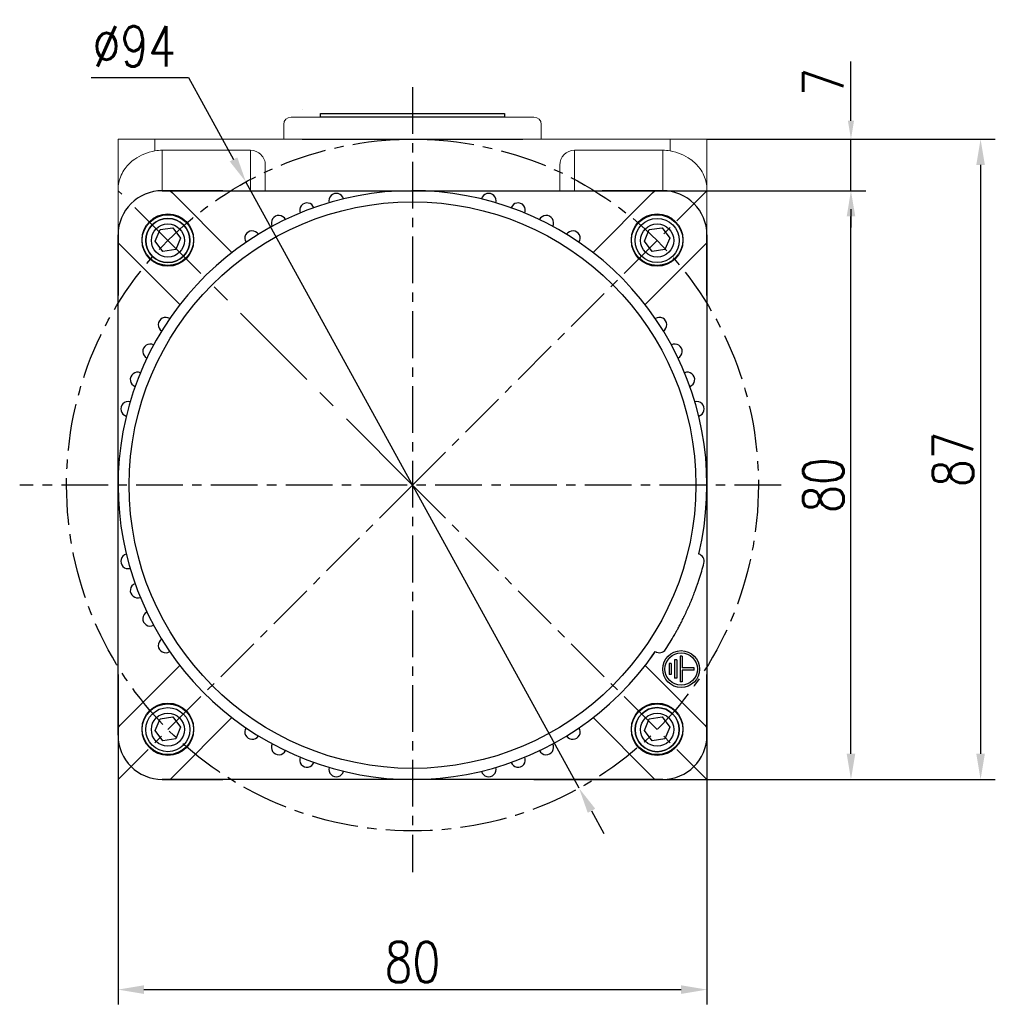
# Model space of a CAD drawing. Header units: inches. Extents: x -753 to 5070, y -3075 to 1581.
# Tile 141 of 178: x 3963 to 4096, y 364 to 498. Entities that reach past the tile are written whole.
import ezdxf

# ---------------------------------------------------------------- set-up
doc = ezdxf.new("R2010")
doc.units = ezdxf.units.IN
doc.header["$LTSCALE"] = 10
doc.header["$MEASUREMENT"] = 0
doc.linetypes.add('CENTER', pattern=[10.16, 6.35, -1.27, 1.27, -1.27])
for name, color, linetype in [('1轮廓实线层', 7, 'Continuous'), ('3中心线层', 1, 'CENTER'), ('7标注层', 4, 'Continuous')]:
    doc.layers.add(name, color=color, linetype=linetype)
doc.styles.add('TH_GBDIM', font='romans.shx', dxfattribs={"width": 0.8, "bigfont": 'gbcbig.shx'})
doc.dimstyles.new('TH_GBDIM', dxfattribs={"dimtxt": 3.5, "dimasz": 2.5, "dimexe": 2, "dimexo": 0, "dimgap": 1, "dimtad": 1, "dimdec": 4, "dimdsep": 46, "dimtxsty": 'TH_GBDIM', "dimcen": 0.09, "dimclrd": 4, "dimclre": 4, "dimclrt": 3, "dimadec": 0, "dimazin": 0, "dimtfac": 1, "dimtdec": 4, "dimtmove": 0, "dimatfit": 3, "dimfxl": 1, "dimtzin": 0, "dimarcsym": 0})

# ---------------------------------------------------------------- blocks, each defined once
blk = doc.blocks.new('*D28')
at = {"layer": '7标注层', "color": 4, "lineweight": -2, "transparency": 16777216}
for p, q in [((4046.71, 474.69), (4078.4, 474.69)), ((4076.4, 398.19), (4076.4, 471.19)), ((4056.83, 394.69), (4078.4, 394.69))]:
    blk.add_line(p, q, dxfattribs=at)
at = {"layer": '7标注层', "color": 4, "transparency": 16777216}
for points in [[(4075.82, 471.19), (4076.99, 471.19), (4076.4, 474.69)], [(4075.82, 398.19), (4076.99, 398.19), (4076.4, 394.69)]]:
    blk.add_solid(points, dxfattribs=at)
at = {"layer": 'Defpoints', "color": 0, "transparency": 16777216}
for p in [(4046.71, 474.69), (4076.4, 474.69), (4056.83, 394.69)]:
    blk.add_point(p, dxfattribs=at)
at = {"layer": '7标注层', "color": 3, "transparency": 16777216, "insert": (4072.65, 434.69), "char_height": 5.5, "attachment_point": 5, "rotation": 90, "style": 'TH_GBDIM'}
blk.add_mtext('{80}{}{}', dxfattribs=at)
blk = doc.blocks.new('*D29')
at = {"layer": '7标注层', "color": 4, "lineweight": -2, "transparency": 16777216}
for p, q in [((4076.4, 484.19), (4076.4, 492.25)), ((4056.83, 481.69), (4078.4, 481.69)), ((4076.4, 474.69), (4076.4, 481.69)), ((4058.39, 474.69), (4078.4, 474.69)), ((4076.4, 472.19), (4076.4, 469.69))]:
    blk.add_line(p, q, dxfattribs=at)
at = {"layer": '7标注层', "color": 4, "transparency": 16777216}
for points in [[(4075.99, 484.19), (4076.82, 484.19), (4076.4, 481.69)], [(4075.99, 472.19), (4076.82, 472.19), (4076.4, 474.69)]]:
    blk.add_solid(points, dxfattribs=at)
at = {"layer": 'Defpoints', "color": 0, "transparency": 16777216}
for p in [(4056.83, 481.69), (4076.4, 481.69), (4058.39, 474.69)]:
    blk.add_point(p, dxfattribs=at)
at = {"layer": '7标注层', "color": 3, "transparency": 16777216, "insert": (4072.65, 489.47), "char_height": 5.5, "attachment_point": 5, "rotation": 90, "style": 'TH_GBDIM'}
blk.add_mtext('{7}{}{}', dxfattribs=at)
blk = doc.blocks.new('*D30')
at = {"layer": '7标注层', "color": 4, "lineweight": -2, "transparency": 16777216}
for p, q in [((3973.17, 490.07), (3986.4, 490.07)), ((3986.4, 490.07), (3992.51, 478.95)), ((4039.46, 393.5), (3994.2, 475.88)), ((4041.15, 390.43), (4042.83, 387.36))]:
    blk.add_line(p, q, dxfattribs=at)
at = {"layer": '7标注层', "color": 4, "transparency": 16777216}
for points in [[(3993.03, 479.23), (3992, 478.67), (3994.2, 475.88)], [(4041.66, 390.71), (4040.64, 390.15), (4039.46, 393.5)]]:
    blk.add_solid(points, dxfattribs=at)
at = {"layer": 'Defpoints', "color": 0, "transparency": 16777216}
for p in [(3994.2, 475.88), (4039.46, 393.5)]:
    blk.add_point(p, dxfattribs=at)
at = {"layer": '7标注层', "color": 3, "transparency": 16777216, "insert": (3979.04, 494.32), "char_height": 5.5, "attachment_point": 5, "style": 'TH_GBDIM'}
blk.add_mtext('{∅94}{}{}', dxfattribs=at)
blk = doc.blocks.new('*D31')
at = {"layer": '7标注层', "color": 4, "lineweight": -2, "transparency": 16777216}
for p, q in [((4056.83, 481.69), (4096.01, 481.69)), ((4094.01, 478.19), (4094.01, 398.19)), ((4033.3, 394.69), (4096.01, 394.69))]:
    blk.add_line(p, q, dxfattribs=at)
at = {"layer": '7标注层', "color": 4, "transparency": 16777216}
for points in [[(4093.43, 478.19), (4094.6, 478.19), (4094.01, 481.69)], [(4093.43, 398.19), (4094.6, 398.19), (4094.01, 394.69)]]:
    blk.add_solid(points, dxfattribs=at)
at = {"layer": 'Defpoints', "color": 0, "transparency": 16777216}
for p in [(4056.83, 481.69), (4033.3, 394.69), (4094.01, 394.69)]:
    blk.add_point(p, dxfattribs=at)
at = {"layer": '7标注层', "color": 3, "transparency": 16777216, "insert": (4090.26, 438.19), "char_height": 5.5, "attachment_point": 5, "rotation": 90, "style": 'TH_GBDIM'}
blk.add_mtext('{87}{}{}', dxfattribs=at)
blk = doc.blocks.new('*D184')
at = {"layer": '7标注层', "color": 4, "lineweight": -2, "transparency": 16777216}
for p, q in [((3976.83, 401.76), (3976.83, 364.13)), ((4056.83, 401.76), (4056.83, 364.13)), ((3980.33, 366.13), (4053.33, 366.13))]:
    blk.add_line(p, q, dxfattribs=at)
at = {"layer": '7标注层', "color": 4, "transparency": 16777216}
for points in [[(3980.33, 366.72), (3980.33, 365.55), (3976.83, 366.13)], [(4053.33, 366.72), (4053.33, 365.55), (4056.83, 366.13)]]:
    blk.add_solid(points, dxfattribs=at)
at = {"layer": 'Defpoints', "color": 0, "transparency": 16777216}
for p in [(3976.83, 401.76), (4056.83, 401.76), (4056.83, 366.13)]:
    blk.add_point(p, dxfattribs=at)
at = {"layer": '7标注层', "color": 3, "transparency": 16777216, "insert": (4016.83, 369.88), "char_height": 5.5, "attachment_point": 5, "style": 'TH_GBDIM'}
blk.add_mtext('80', dxfattribs=at)

msp = doc.modelspace()

# ---------------------------------------------------------------- linework, layer by layer
for p, q in [((3991.082, 474.691), (3982.832, 474.691)), ((3991.082, 474.691), (3999.229, 474.691)), ((3999.229, 474.691), (4042.581, 474.691)), ((4050.831, 474.691), (4042.581, 474.691)), ((3982.538, 469.402), (3984.268, 469.658)), ((3984.268, 469.658), (3985.309, 468.252)), ((4049.005, 469.402), (4050.735, 469.658)), ((4050.735, 469.658), (4051.776, 468.252)), ((3976.832, 468.691), (3976.832, 460.441)), ((3981.887, 467.831), (3982.538, 469.402)), ((4048.354, 467.831), (4049.005, 469.402)), ((4056.831, 460.441), (4056.831, 468.691)), ((3982.927, 466.425), (3981.887, 467.831)), ((3985.309, 468.252), (3984.658, 466.682)), ((4049.395, 466.425), (4048.354, 467.831)), ((4051.776, 468.252), (4051.125, 466.682)), ((3984.658, 466.682), (3982.927, 466.425)), ((4051.125, 466.682), (4049.395, 466.425)), ((4056.831, 460.441), (4056.831, 452.293)), ((3976.832, 408.941), (3976.832, 400.691)), ((4056.831, 400.691), (4056.831, 408.941)), ((3981.887, 401.364), (3982.538, 402.934)), ((3982.538, 402.934), (3984.268, 403.191)), ((3984.268, 403.191), (3985.309, 401.785)), ((4048.354, 401.364), (4049.005, 402.934)), ((4049.005, 402.934), (4050.735, 403.191)), ((4050.735, 403.191), (4051.776, 401.785)), ((3985.309, 401.785), (3984.658, 400.215)), ((4051.776, 401.785), (4051.125, 400.215)), ((3982.927, 399.958), (3981.887, 401.364)), ((3984.658, 400.215), (3982.927, 399.958)), ((4049.395, 399.958), (4048.354, 401.364)), ((4051.125, 400.215), (4049.395, 399.958)), ((3982.832, 394.691), (3991.082, 394.691)), ((4042.581, 394.691), (4050.831, 394.691))]:
    msp.add_line(p, q)
for centre, radius in [((3983.598, 468.042), 3.5), ((4050.065, 468.042), 3.5), ((3983.598, 467.925), 2.25), ((4050.065, 467.925), 3), ((4050.065, 467.925), 2.25), ((3983.598, 401.574), 3.5), ((3983.598, 401.457), 3), ((4050.065, 401.574), 3.5), ((3983.598, 401.457), 2.25), ((4050.065, 401.457), 2.25)]:
    msp.add_circle(centre, radius)
at = {"extrusion": (0, 0, -1)}
for centre in [(-3983.598, 467.925), (-4050.065, 401.457)]:
    msp.add_circle(centre, 3, dxfattribs=at)
for centre, start, end in [((3982.832, 468.691), 90, 180), ((4050.831, 468.691), 0, 90), ((3982.832, 400.691), 180, 270), ((4050.831, 400.691), 270, 0)]:
    msp.add_arc(centre, 6, start, end)
at = {"layer": '1轮廓实线层', "color": 115, "linetype": 'Continuous', "lineweight": 15}
msp.add_line((4001.835, 485.691), (4001.831, 485.691), dxfattribs=at)
at = {"layer": '1轮廓实线层', "color": 7, "linetype": 'Continuous', "lineweight": 15}
for p, q in [((4000.331, 484.691), (4033.331, 484.691)), ((3999.331, 483.691), (3999.331, 481.691)), ((4034.331, 481.691), (4034.331, 483.692)), ((3976.832, 481.691), (3981.832, 481.691)), ((3976.832, 474.852), (3976.832, 481.691)), ((3981.832, 481.691), (3981.832, 480.106)), ((3981.832, 481.691), (4051.831, 481.691)), ((4051.831, 480.106), (4051.831, 481.691)), ((4051.831, 481.691), (4056.831, 481.691)), ((4056.831, 481.691), (4056.831, 474.852)), ((3982.832, 480.191), (3982.832, 474.691)), ((3994.832, 480.191), (3982.832, 480.191)), ((3994.832, 474.691), (3994.832, 480.191)), ((4038.831, 480.191), (4038.831, 474.691)), ((4038.831, 480.191), (4050.831, 480.191)), ((4050.831, 474.691), (4050.831, 480.191)), ((3996.832, 478.17), (3996.832, 474.691)), ((4036.831, 474.691), (4036.831, 478.17)), ((3976.832, 468.691), (3976.832, 474.852)), ((3982.832, 474.691), (3983.903, 474.691)), ((3983.903, 474.691), (4016.831, 474.691)), ((4016.831, 474.691), (4049.76, 474.691)), ((4049.76, 474.691), (4050.831, 474.691)), ((4056.831, 474.852), (4056.831, 468.691)), ((3976.832, 467.62), (3976.832, 468.691)), ((4056.831, 468.691), (4056.831, 467.62)), ((3976.832, 434.691), (3976.832, 467.62)), ((4056.831, 467.62), (4056.831, 434.691)), ((3976.832, 401.762), (3976.832, 434.691)), ((4056.831, 434.691), (4056.831, 401.762)), ((3976.832, 400.691), (3976.832, 401.762)), ((4056.831, 401.762), (4056.831, 400.691)), ((4016.831, 394.691), (3983.903, 394.691)), ((4049.76, 394.691), (4016.831, 394.691)), ((4050.831, 394.691), (4049.76, 394.691))]:
    msp.add_line(p, q, dxfattribs=at)
at = {"layer": '1轮廓实线层'}
for p, q in [((4004.331, 484.691), (4004.331, 485.191)), ((4004.331, 485.191), (4029.331, 485.191)), ((4029.331, 484.691), (4004.331, 484.691)), ((4029.331, 485.191), (4029.331, 484.691)), ((4001.831, 481.691), (4031.831, 481.691)), ((3982.831, 474.691), (3983.902, 474.691)), ((3983.902, 474.691), (4016.831, 474.691)), ((3983.902, 474.691), (3984.202, 474.391)), ((3992.305, 466.289), (3984.202, 474.391)), ((4016.831, 474.691), (4049.76, 474.691)), ((4049.46, 474.391), (4041.358, 466.289)), ((4049.46, 474.391), (4049.76, 474.691)), ((4049.76, 474.691), (4050.831, 474.691)), ((3976.831, 467.62), (3976.831, 468.691)), ((4056.831, 468.691), (4056.831, 467.62)), ((3976.831, 434.691), (3976.831, 467.62)), ((3977.131, 467.32), (3976.831, 467.62)), ((3977.131, 467.32), (3985.233, 459.218)), ((4048.429, 459.218), (4056.531, 467.32)), ((4056.831, 467.62), (4056.531, 467.32)), ((4056.831, 467.62), (4056.831, 434.691)), ((3976.831, 401.762), (3976.831, 434.691)), ((4056.831, 434.691), (4056.831, 401.762)), ((4055.782, 421.892), (4055.782, 421.892)), ((4052.731, 410.941), (4052.431, 410.941)), ((4052.431, 410.941), (4052.431, 408.441)), ((4052.731, 410.941), (4052.731, 408.441)), ((4053.481, 411.441), (4053.181, 411.441)), ((4053.181, 411.441), (4053.181, 407.941)), ((4053.481, 411.441), (4053.481, 409.841)), ((3985.233, 410.164), (3977.131, 402.062)), ((4056.531, 402.062), (4048.429, 410.164)), ((4051.981, 410.441), (4051.681, 410.441)), ((4051.681, 410.441), (4051.681, 408.941)), ((4051.981, 410.441), (4051.981, 408.941)), ((4055.081, 409.841), (4053.481, 409.841)), ((4053.481, 409.541), (4053.481, 407.941)), ((4055.081, 409.541), (4053.481, 409.541)), ((4055.081, 409.541), (4055.081, 409.841)), ((4051.981, 408.941), (4051.681, 408.941)), ((4052.731, 408.441), (4052.431, 408.441)), ((4053.481, 407.941), (4053.181, 407.941)), ((3984.202, 394.991), (3992.305, 403.093)), ((4041.358, 403.093), (4049.46, 394.991)), ((3976.831, 401.762), (3977.131, 402.062)), ((3976.831, 400.691), (3976.831, 401.762)), ((4056.531, 402.062), (4056.831, 401.762)), ((4056.831, 401.762), (4056.831, 400.691)), ((3984.202, 394.991), (3983.902, 394.691)), ((4049.76, 394.691), (4049.46, 394.991)), ((3983.902, 394.691), (3982.831, 394.691)), ((4016.831, 394.691), (3983.902, 394.691)), ((4049.76, 394.691), (4016.831, 394.691)), ((4050.831, 394.691), (4049.76, 394.691))]:
    msp.add_line(p, q, dxfattribs=at)
for centre, radius in [((4016.831, 434.691), 38.5), ((3983.597, 467.925), 3.5), ((4050.065, 467.925), 3.5), ((3983.597, 467.925), 3), ((4050.065, 467.925), 3), ((4053.331, 409.691), 2.5), ((4053.331, 409.691), 2.2), ((3983.597, 401.457), 3.5), ((3983.597, 401.457), 3), ((4050.065, 401.457), 3.5), ((4050.065, 401.457), 3)]:
    msp.add_circle(centre, radius, dxfattribs=at)
at = {"layer": '1轮廓实线层', "color": 7, "linetype": 'Continuous', "lineweight": 15}
for centre, radius, start, end in [((4000.331, 483.691), 1, 90, 180), ((4033.331, 483.691), 1, 0, 90), ((3982.832, 468.691), 6, 90, 180), ((4050.831, 468.691), 6, 0, 90), ((3982.832, 400.691), 6, 180, 270), ((4050.831, 400.691), 6, 270, 0)]:
    msp.add_arc(centre, radius, start, end, dxfattribs=at)
at = {"layer": '1轮廓实线层'}
for centre, radius, start, end in [((4016.831, 434.691), 40, 346.43243, 325.56757), ((3982.831, 468.691), 6, 90, 180), ((4006.479, 473.328), 1, 14.28378, 195.71622), ((4027.184, 473.328), 1, 344.28378, 165.71622), ((4050.831, 468.691), 6, 0, 90), ((4002.497, 472.034), 1, 20.28378, 201.71622), ((4031.166, 472.034), 1, 338.28378, 159.71622), ((3998.672, 470.331), 1, 26.28378, 207.71622), ((4034.991, 470.331), 1, 332.28378, 153.71622), ((3995.046, 468.238), 1, 32.28378, 213.71622), ((4038.617, 468.238), 1, 326.28378, 147.71622), ((3983.285, 456.477), 1, 56.28378, 237.71622), ((4050.378, 456.477), 1, 302.28378, 123.71622), ((3981.191, 452.851), 1, 62.28378, 243.71622), ((4052.472, 452.851), 1, 296.28378, 117.71622), ((3979.488, 449.026), 1, 68.28378, 249.71622), ((4054.175, 449.026), 1, 290.28378, 111.71622), ((3978.194, 445.044), 1, 74.28378, 255.71622), ((4055.468, 445.044), 1, 284.28378, 105.71622), ((4016.831, 434.691), 40, 346.43243, 347.05742), ((4016.831, 434.691), 40, 346.43243, 347.05742), ((3978.194, 424.338), 1, 104.28378, 285.71622), ((4016.831, 434.691), 38.5, 346.01062, 346.01275), ((4055.468, 424.338), 1, 345, 75.71622), ((4016.831, 434.691), 41, 341.8093, 345), ((3979.488, 420.356), 1, 110.28378, 291.71622), ((3981.191, 416.531), 1, 116.28378, 297.71622), ((3983.285, 412.905), 1, 122.28378, 303.71622), ((4016.831, 434.691), 41, 327, 330.1907), ((4050.378, 412.905), 1, 236.28378, 327), ((4016.831, 434.691), 40, 323.821, 325.56757), ((4016.831, 434.691), 40, 323.821, 325.56757), ((4016.831, 434.691), 40, 323.821, 323.82562), ((3995.046, 401.144), 1, 146.28378, 327.71622), ((4038.617, 401.144), 1, 212.28378, 33.71622), ((3982.831, 400.691), 6, 180, 270), ((4050.831, 400.691), 6, 270, 0), ((3998.672, 399.051), 1, 152.28378, 333.71622), ((4034.991, 399.051), 1, 206.28378, 27.71622), ((4002.497, 397.348), 1, 158.28378, 339.71622), ((4031.166, 397.348), 1, 200.28378, 21.71622), ((4006.479, 396.054), 1, 164.28378, 345.71622), ((4027.184, 396.054), 1, 194.28378, 15.71622)]:
    msp.add_arc(centre, radius, start, end, dxfattribs=at)
at = {"layer": '1轮廓实线层', "color": 7, "linetype": 'Continuous', "lineweight": 15}
for centre, major_axis, start_param, end_param in [((3982.832, 474.128), (0, -6.062), 3.1415927, 3.3090407), ((3994.832, 478.17), (0, -2.021), 1.5707963, 3.1415927), ((4038.831, 478.17), (0, 2.021), 0, 1.5707963), ((4050.831, 474.128), (0, 6.062), 6.1157372, 6.2831853)]:
    msp.add_ellipse(centre, major_axis=major_axis, ratio=0.9896874, start_param=start_param, end_param=end_param, dxfattribs=at)
for points, knots in [([(3981.832, 480.106), (3981.322, 479.984), (3980.304, 479.741), (3979.164, 479.08), (3978.341, 478.39), (3977.71, 477.653), (3977.209, 476.786), (3976.9, 475.827), (3976.832, 475.173), (3976.832, 474.855), (3976.832, 474.852)], [0, 0, 0, 0, 0.1632796, 0.325761, 0.4399397, 0.5573936, 0.7048218, 0.8564876, 0.9983726, 1, 1, 1, 1]), ([(4056.831, 474.852), (4056.831, 474.855), (4056.831, 475.173), (4056.764, 475.818), (4056.457, 476.777), (4055.964, 477.639), (4055.327, 478.384), (4054.507, 479.075), (4053.358, 479.741), (4052.341, 479.984), (4051.831, 480.106)], [0, 0, 0, 0, 0.0016274, 0.1435129, 0.2910808, 0.4426062, 0.5569336, 0.6742378, 0.8367196, 1, 1, 1, 1])]:
    msp.add_open_spline(points, degree=3, knots=knots, dxfattribs=at)
at = {"layer": '1轮廓实线层'}
msp.add_open_spline([(4052.406, 414.309), (4052.406, 414.309), (4052.406, 414.309), (4052.406, 414.309), (4052.413, 414.321), (4052.433, 414.355), (4052.449, 414.384), (4052.453, 414.39), (4052.46, 414.403), (4052.464, 414.41), (4052.476, 414.432), (4052.485, 414.448), (4052.515, 414.499), (4052.56, 414.579), (4052.617, 414.68), (4052.663, 414.764), (4052.68, 414.794), (4052.714, 414.855), (4052.732, 414.888), (4052.787, 414.987), (4052.864, 415.13), (4052.951, 415.29), (4053.041, 415.459), (4053.088, 415.548), (4053.15, 415.665), (4053.162, 415.689), (4053.187, 415.736), (4053.225, 415.809), (4053.263, 415.883), (4053.34, 416.033), (4053.446, 416.24), (4053.555, 416.459), (4053.638, 416.628), (4053.666, 416.686), (4053.709, 416.772), (4053.723, 416.802), (4053.751, 416.86), (4053.765, 416.889), (4053.836, 417.036), (4053.949, 417.274), (4054.061, 417.517), (4054.173, 417.762), (4054.229, 417.886), (4054.299, 418.042), (4054.313, 418.074), (4054.341, 418.136), (4054.382, 418.23), (4054.423, 418.323), (4054.503, 418.509), (4054.608, 418.755), (4054.709, 418.998), (4054.771, 419.149), (4054.784, 419.179), (4054.808, 419.239), (4054.82, 419.269), (4054.857, 419.359), (4054.881, 419.418), (4054.951, 419.593), (4055.04, 419.821), (4055.124, 420.038), (4055.184, 420.196), (4055.213, 420.275), (4055.242, 420.351), (4055.261, 420.402), (4055.27, 420.427), (4055.316, 420.551), (4055.385, 420.741), (4055.478, 420.998), (4055.531, 421.151), (4055.563, 421.241), (4055.569, 421.259), (4055.581, 421.294), (4055.587, 421.311), (4055.604, 421.361), (4055.615, 421.393), (4055.646, 421.484), (4055.684, 421.594), (4055.713, 421.682), (4055.732, 421.738), (4055.737, 421.756), (4055.748, 421.787), (4055.753, 421.802), (4055.765, 421.84), (4055.778, 421.879), (4055.782, 421.892), (4055.782, 421.892)], degree=3, knots=[0, 0, 0, 0, 0.0017158, 0.0017158, 0.0329122, 0.0641086, 0.0641086, 0.0719077, 0.0719077, 0.0797068, 0.0797068, 0.0953049, 0.0953049, 0.1265013, 0.1576977, 0.1576977, 0.1732959, 0.1732959, 0.1888941, 0.1888941, 0.2200905, 0.2512869, 0.2512869, 0.2824832, 0.2824832, 0.2902823, 0.2902823, 0.2980814, 0.3136796, 0.3136796, 0.344876, 0.3760724, 0.3760724, 0.3916706, 0.3916706, 0.3994697, 0.3994697, 0.4072688, 0.4072688, 0.4384651, 0.4696615, 0.4696615, 0.5008579, 0.5008579, 0.508657, 0.508657, 0.5164561, 0.5320543, 0.5320543, 0.5632507, 0.594447, 0.594447, 0.6022461, 0.6022461, 0.6100452, 0.6100452, 0.6256434, 0.6256434, 0.6568398, 0.6880362, 0.6880362, 0.7036344, 0.7114335, 0.7114335, 0.7192326, 0.7192326, 0.750429, 0.7816253, 0.8128217, 0.8128217, 0.8206208, 0.8206208, 0.8284199, 0.8284199, 0.8440181, 0.8440181, 0.8752145, 0.9064109, 0.9064109, 0.922009, 0.922009, 0.9376072, 0.9376072, 0.9688036, 1, 1, 1, 1], dxfattribs=at)
at = {"layer": '3中心线层', "ltscale": 0.1}
for p, q in [((4016.831, 488.786), (4016.831, 382.086)), ((4016.831, 434.691), (4056.821, 474.681)), ((4066.912, 434.691), (3963.462, 434.691)), ((4016.831, 434.691), (3976.841, 394.701)), ((4016.831, 434.691), (4056.821, 394.701))]:
    msp.add_line(p, q, dxfattribs=at)
at = {"layer": '3中心线层', "ltscale": 0.2}
msp.add_line((4016.831, 434.691), (3976.841, 474.681), dxfattribs=at)
at = {"layer": '3中心线层', "ltscale": 0.1}
msp.add_circle((4016.831, 434.691), 47, dxfattribs=at)

# ---------------------------------------------------------------- dimensions: what is measured, and where the dimension line sits
at = {"layer": '7标注层'}
dim = msp.add_diameter_dim_2p(p1=(4039.464, 393.499), p2=(3994.199, 475.883), text='{<>}{}{}', dimstyle='TH_GBDIM', override={"dimtxt": 5.5, "dimasz": 3.5, "dimgap": 1.5, "dimtoh": 1, "dimdec": 0}, dxfattribs=at)
dim.commit()
dim.dimension.update_dxf_attribs({"geometry": '*D30', "text_midpoint": (3979.036, 490.074), "dimtype": 163})
dim = msp.add_linear_dim(base=(4076.404, 481.691), p1=(4058.394, 474.691), p2=(4056.831, 481.691), angle=90, text='{<>}{}{}', dimstyle='TH_GBDIM', override={"dimtxt": 5.5, "dimdec": 0}, dxfattribs=at)
dim.commit()
dim.dimension.update_dxf_attribs({"geometry": '*D29', "text_midpoint": (4076.404, 489.472), "dimtype": 160})
for base, p1, p2, picture, middle in [((4094.013, 394.691), (4056.831, 481.691), (4033.296, 394.691), '*D31', (4090.263, 438.191)), ((4076.404, 474.691), (4056.831, 394.691), (4046.706, 474.691), '*D28', (4072.654, 434.691))]:
    dim = msp.add_linear_dim(base=base, p1=p1, p2=p2, angle=90, text='{<>}{}{}', dimstyle='TH_GBDIM', override={"dimtxt": 5.5, "dimasz": 3.5, "dimdec": 1, "dimadec": 1}, dxfattribs=at)
    dim.commit()
    dim.dimension.update_dxf_attribs({"geometry": picture, "text_midpoint": middle})
dim = msp.add_linear_dim(base=(4056.831, 366.135), p1=(3976.832, 401.762), p2=(4056.831, 401.762), dimstyle='TH_GBDIM', override={"dimtxt": 5.5, "dimasz": 3.5, "dimdec": 1, "dimadec": 1}, dxfattribs=at)
dim.commit()
dim.dimension.update_dxf_attribs({"geometry": '*D184', "text_midpoint": (4016.831, 366.135), "dimtype": 160})

doc.saveas('drawing.dxf')
